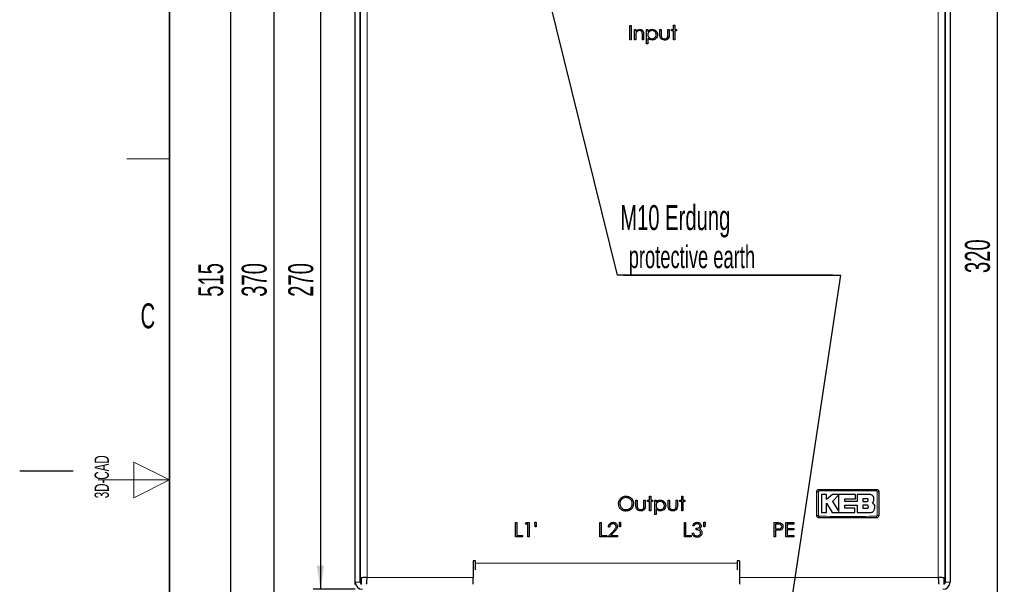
# Model space of a CAD drawing. Header units: millimetres. Extents: x 5 to 418, y 2 to 292.
# Tile 6 of 25: x 5 to 143, y 133 to 212. Entities that reach past the tile are written whole.
import ezdxf

# ---------------------------------------------------------------- set-up
doc = ezdxf.new("R2010")
doc.units = ezdxf.units.MM
doc.layers.add('SLD-0', color=7, linetype='Continuous')
doc.styles.add('SLDTEXTSTYLE0', font='TXT', dxfattribs={"width": 0.605})
doc.dimstyles.new('SLDDIMSTYLE0', dxfattribs={"dimtxt": 3.5, "dimasz": 3.302, "dimexe": 0, "dimexo": 0.0625, "dimgap": 0.875, "dimtad": 1, "dimlfac": 3, "dimrnd": 1e-09, "dimzin": 12, "dimdsep": 46, "dimtxsty": 'SLDTEXTSTYLE0', "dimsah": 1, "dimcen": 0.09, "dimadec": 0, "dimazin": 3, "dimtfac": 1, "dimtofl": 0, "dimtmove": 0, "dimatfit": 3, "dimfxl": 1, "dimfrac": 2, "dimtolj": 1, "dimtzin": 12, "dimarcsym": 0})
doc.dimstyles.new('SLDDIMSTYLE1', dxfattribs={"dimtxt": 3.5, "dimasz": 3.302, "dimexe": 0, "dimexo": 0.0625, "dimgap": 0.875, "dimtad": 1, "dimdec": 0, "dimlfac": 3, "dimrnd": 1e-09, "dimzin": 12, "dimdsep": 46, "dimtxsty": 'SLDTEXTSTYLE0', "dimsah": 1, "dimcen": 0.09, "dimadec": 0, "dimazin": 3, "dimtfac": 1, "dimtdec": 0, "dimtofl": 0, "dimtmove": 0, "dimatfit": 3, "dimfxl": 1, "dimfrac": 2, "dimtolj": 1, "dimtzin": 12, "dimarcsym": 0})
doc.dimstyles.new('SLDDIMSTYLE5', dxfattribs={"dimtxt": 0.18, "dimasz": 1.016, "dimexe": 0, "dimexo": 0.0625, "dimgap": 0, "dimtad": 0, "dimtih": 1, "dimtoh": 1, "dimdec": 0, "dimrnd": 1e-09, "dimzin": 0, "dimdsep": 46, "dimtxsty": 'Standard', "dimblk1": 'DOT', "dimblk2": 'DOT', "dimsah": 1, "dimcen": 0.09, "dimadec": 0, "dimazin": 0, "dimtfac": 1.016, "dimtdec": 0, "dimtofl": 0, "dimtmove": 0, "dimatfit": 3, "dimldrblk": 'DOT', "dimfxl": 1, "dimfrac": 2, "dimtolj": 1, "dimtzin": 0, "dimarcsym": 0})

# ---------------------------------------------------------------- blocks, each defined once
blk = doc.blocks.new('_D')
at = {"layer": 'SLD-0'}
for p, q in [((67.68, 238.6), (39.61, 238.6)), ((40.61, 238.6), (40.61, 115.26)), ((68.68, 115.26), (39.61, 115.26))]:
    blk.add_line(p, q, dxfattribs=at)
for points in [[(40.61, 238.6), (40.11, 235.29), (41.12, 235.29)], [(40.61, 115.26), (41.12, 118.56), (40.11, 118.56)]]:
    blk.add_solid(points, dxfattribs=at)
at = {"layer": 'SLD-0', "insert": (36.1, 172.92), "char_height": 3.5, "attachment_point": 1, "rotation": 90, "style": 'SLDTEXTSTYLE0'}
blk.add_mtext('370', dxfattribs=at)
blk = doc.blocks.new('_D_1')
at = {"layer": 'SLD-0'}
for p, q in [((84.07, 262.68), (33.52, 262.68)), ((34.52, 262.68), (34.52, 91.18)), ((70.74, 91.18), (33.52, 91.18))]:
    blk.add_line(p, q, dxfattribs=at)
for points in [[(34.52, 262.68), (34.01, 259.38), (35.03, 259.38)], [(34.52, 91.18), (35.03, 94.48), (34.01, 94.48)]]:
    blk.add_solid(points, dxfattribs=at)
at = {"layer": 'SLD-0', "insert": (30.01, 172.92), "char_height": 3.5, "attachment_point": 1, "rotation": 90, "style": 'SLDTEXTSTYLE0'}
blk.add_mtext('515', dxfattribs=at)
blk = doc.blocks.new('_D_3')
at = {"layer": 'SLD-0'}
for p, q in [((52.01, 221.93), (46.13, 221.93)), ((47.13, 221.93), (47.13, 131.93)), ((52.01, 131.93), (46.13, 131.93))]:
    blk.add_line(p, q, dxfattribs=at)
for points in [[(47.13, 221.93), (46.63, 218.63), (47.64, 218.63)], [(47.13, 131.93), (47.64, 135.23), (46.63, 135.23)]]:
    blk.add_solid(points, dxfattribs=at)
at = {"layer": 'SLD-0', "insert": (42.62, 172.92), "char_height": 3.5, "attachment_point": 1, "rotation": 90, "style": 'SLDTEXTSTYLE0'}
blk.add_mtext('270', dxfattribs=at)
blk = doc.blocks.new('_D_5')
at = {"layer": 'SLD-0', "color": 7}
for p, q in [((130.68, 233.6), (142.95, 233.6)), ((141.95, 233.6), (141.95, 126.93)), ((130.68, 126.93), (142.95, 126.93))]:
    blk.add_line(p, q, dxfattribs=at)
for points in [[(141.95, 233.6), (141.44, 230.29), (142.45, 230.29)], [(141.95, 126.93), (142.45, 130.23), (141.44, 130.23)]]:
    blk.add_solid(points, dxfattribs=at)
at = {"layer": 'SLD-0', "color": 7, "insert": (137.43, 176.25), "char_height": 3.5, "attachment_point": 1, "rotation": 90, "style": 'SLDTEXTSTYLE0'}
blk.add_mtext('320', dxfattribs=at)
blk = doc.blocks.new('SW_NOTE_0_1')
at = {"layer": 'SLD-0', "color": 0}
for p, q in [((30.22, 0), (0, 0)), ((0.88, 0), (31.34, 0))]:
    blk.add_line(p, q, dxfattribs=at)
at = {"layer": 'SLD-0', "color": 0, "attachment_point": 1, "style": 'SLDTEXTSTYLE0'}
for s, insert, char_height in [('M10 Erdung', (0.44, 9.81), 3.5), ('protective earth', (1.63, 4.15), 3.175)]:
    blk.add_mtext(s, dxfattribs=dict(at, insert=insert, char_height=char_height))
blk = doc.blocks.new('_Dot')
at = {"color": 0, "linetype": 'ByBlock', "lineweight": -2}
blk.add_line((-0.5, 0), (-1, 0), dxfattribs=at)
at = {"color": 0, "linetype": 'ByBlock', "const_width": 0.5}
blk.add_lwpolyline([(-0.25, 0, 1), (0.25, 0, 1)], format="xyb", close=True, dxfattribs=at)

msp = doc.modelspace()

# ---------------------------------------------------------------- linework, layer by layer
at = {"color": 7, "linetype": 'Continuous', "lineweight": 25}
for p, q in [((52.0148, 132.9296), (52.0148, 220.9296)), ((52.6815, 132.9296), (52.6815, 220.9296)), ((134.6815, 220.9296), (134.6815, 132.9296)), ((135.3481, 220.9296), (135.3481, 132.9296)), ((52.6815, 220.3606), (52.6815, 133.4987)), ((134.6815, 133.4987), (134.6815, 220.3606)), ((90.4892, 210.9296), (90.6687, 210.9296)), ((90.4892, 208.9296), (90.4892, 210.9296)), ((90.6687, 210.9296), (90.6687, 208.9296)), ((91.1302, 210.3912), (91.3097, 210.3912)), ((91.1302, 208.9296), (91.1302, 210.3912)), ((91.3097, 210.3912), (91.3097, 210.1275)), ((92.8225, 210.3912), (93.002, 210.3912)), ((92.8225, 208.3912), (92.8225, 210.3912)), ((93.002, 210.3912), (93.002, 210.1207)), ((94.6943, 210.3912), (94.8738, 210.3912)), ((94.6943, 209.6928), (94.6943, 210.3912)), ((94.8738, 210.3912), (94.8738, 209.7133)), ((95.8225, 210.3912), (96.002, 210.3912)), ((95.8225, 209.7133), (95.8225, 210.3912)), ((96.002, 210.3912), (96.002, 209.6796)), ((96.3353, 210.3912), (96.5917, 210.3912)), ((96.3353, 210.2117), (96.3353, 210.3912)), ((96.5917, 210.2117), (96.3353, 210.2117)), ((96.5917, 210.9809), (96.7712, 210.9809)), ((96.5917, 210.3912), (96.5917, 210.9809)), ((96.5917, 208.9296), (96.5917, 210.2117)), ((96.7712, 210.9809), (96.7712, 210.3912)), ((96.7712, 210.3912), (97.0276, 210.3912)), ((96.7712, 210.2117), (96.7712, 208.9296)), ((97.0276, 210.2117), (96.7712, 210.2117)), ((97.0276, 210.3912), (97.0276, 210.2117)), ((90.6687, 208.9296), (90.4892, 208.9296)), ((91.3097, 208.9296), (91.1302, 208.9296)), ((91.3097, 209.4581), (91.3097, 208.9296)), ((92.2328, 208.9296), (92.2328, 209.6171)), ((92.4123, 208.9296), (92.2328, 208.9296)), ((92.4123, 209.676), (92.4123, 208.9296)), ((93.002, 208.3912), (92.8225, 208.3912)), ((93.002, 209.1944), (93.002, 208.3912)), ((96.7712, 208.9296), (96.5917, 208.9296)), ((93.2328, 144.9809), (93.4123, 144.9809)), ((93.2328, 144.3912), (93.2328, 144.9809)), ((93.4123, 144.9809), (93.4123, 144.3912)), ((97.7456, 144.9809), (97.9251, 144.9809)), ((97.7456, 144.3912), (97.7456, 144.9809)), ((97.9251, 144.9809), (97.9251, 144.3912)), ((118.0445, 145.2227), (117.3114, 145.2227)), ((118.0445, 144.5117), (118.0445, 145.2227)), ((118.8787, 145.2227), (118.0445, 144.5117)), ((122.0779, 145.2227), (118.8787, 145.2227)), ((119.7532, 145.1433), (118.8787, 144.2438)), ((122.0779, 144.6205), (122.0779, 145.2227)), ((122.3096, 145.2227), (122.3096, 144.2361)), ((124.0729, 145.2227), (122.3096, 145.2227)), ((91.3353, 144.3912), (91.5148, 144.3912)), ((91.3353, 143.6928), (91.3353, 144.3912)), ((91.5148, 144.3912), (91.5148, 143.7133)), ((92.4635, 144.3912), (92.643, 144.3912)), ((92.4635, 143.7133), (92.4635, 144.3912)), ((92.643, 144.3912), (92.643, 143.6796)), ((92.9764, 144.3912), (93.2328, 144.3912)), ((92.9764, 144.2117), (92.9764, 144.3912)), ((93.2328, 144.2117), (92.9764, 144.2117)), ((93.2328, 142.9296), (93.2328, 144.2117)), ((93.4123, 144.3912), (93.6687, 144.3912)), ((93.4123, 144.2117), (93.4123, 142.9296)), ((93.6687, 144.2117), (93.4123, 144.2117)), ((93.6687, 144.3912), (93.6687, 144.2117)), ((93.9764, 144.3912), (94.1558, 144.3912)), ((93.9764, 142.3912), (93.9764, 144.3912)), ((94.1558, 144.3912), (94.1558, 144.1207)), ((95.8481, 144.3912), (96.0276, 144.3912)), ((95.8481, 143.6928), (95.8481, 144.3912)), ((96.0276, 144.3912), (96.0276, 143.7133)), ((96.9764, 144.3912), (97.1558, 144.3912)), ((96.9764, 143.7133), (96.9764, 144.3912)), ((97.1558, 144.3912), (97.1558, 143.6796)), ((97.4892, 144.3912), (97.7456, 144.3912)), ((97.4892, 144.2117), (97.4892, 144.3912)), ((97.7456, 144.2117), (97.4892, 144.2117)), ((97.7456, 142.9296), (97.7456, 144.2117)), ((97.9251, 144.3912), (98.1815, 144.3912)), ((97.9251, 144.2117), (97.9251, 142.9296)), ((98.1815, 144.2117), (97.9251, 144.2117)), ((98.1815, 144.3912), (98.1815, 144.2117)), ((118.0441, 144.0112), (118.8511, 142.6849)), ((118.0441, 142.6849), (118.0441, 144.0112)), ((118.8787, 144.2438), (119.7532, 142.8066)), ((120.5831, 144.6205), (122.0779, 144.6205)), ((120.5831, 144.2361), (120.5831, 144.6205)), ((122.3096, 144.2361), (120.5831, 144.2361)), ((120.5835, 143.7112), (122.3096, 143.7112)), ((120.5835, 143.2862), (120.5835, 143.7112)), ((122.3096, 143.7112), (122.3096, 142.6849)), ((123.7029, 144.6158), (123.1226, 144.6158)), ((123.1226, 144.6158), (123.1226, 144.2438)), ((123.1226, 144.2438), (123.7029, 144.2438)), ((123.1226, 143.7112), (123.1226, 143.2862)), ((123.7029, 143.7112), (123.1226, 143.7112)), ((124.6818, 143.8735), (124.492, 144.1084)), ((93.4123, 142.9296), (93.2328, 142.9296)), ((94.1558, 142.3912), (93.9764, 142.3912)), ((94.1558, 143.1944), (94.1558, 142.3912)), ((97.9251, 142.9296), (97.7456, 142.9296)), ((117.3114, 142.6849), (118.0441, 142.6849)), ((118.8511, 142.6849), (122.018, 142.6849)), ((122.018, 143.2862), (120.5835, 143.2862)), ((122.018, 142.6849), (122.018, 143.2862)), ((122.3096, 142.6849), (124.202, 142.6849)), ((123.1226, 143.2862), (123.7029, 143.2862)), ((74.4764, 141.2629), (74.6558, 141.2629)), ((74.4764, 139.2629), (74.4764, 141.2629)), ((74.6558, 141.2629), (74.6558, 139.4681)), ((75.8866, 141.0578), (76.004, 141.2629)), ((76.1943, 141.0578), (75.8866, 141.0578)), ((76.004, 141.2629), (76.3738, 141.2629)), ((76.1943, 139.2629), (76.1943, 141.0578)), ((76.3738, 141.2629), (76.3738, 139.2629)), ((77.1943, 141.3142), (77.3738, 141.3142)), ((77.2211, 140.6988), (77.1943, 141.3142)), ((77.3738, 141.3142), (77.3457, 140.6988)), ((86.2969, 141.2629), (86.4764, 141.2629)), ((86.2969, 139.2629), (86.2969, 141.2629)), ((86.4764, 141.2629), (86.4764, 139.4681)), ((89.0148, 141.3142), (89.1943, 141.3142)), ((89.0417, 140.6988), (89.0148, 141.3142)), ((89.1943, 141.3142), (89.1663, 140.6988)), ((98.1174, 141.2629), (98.2969, 141.2629)), ((98.1174, 139.2629), (98.1174, 141.2629)), ((98.2969, 141.2629), (98.2969, 139.4681)), ((99.4764, 140.8014), (99.2969, 140.8014)), ((100.8353, 141.3142), (101.0148, 141.3142)), ((100.8622, 140.6988), (100.8353, 141.3142)), ((101.0148, 141.3142), (100.9868, 140.6988)), ((110.7071, 141.2629), (111.0994, 141.2629)), ((110.7071, 139.2629), (110.7071, 141.2629)), ((110.8866, 141.0578), (110.8866, 140.3912)), ((111.2524, 141.0578), (110.8866, 141.0578)), ((112.3481, 141.2629), (113.4764, 141.2629)), ((112.3481, 139.2629), (112.3481, 141.2629)), ((112.5276, 141.0578), (112.5276, 140.4424)), ((113.4764, 141.0578), (112.5276, 141.0578)), ((113.4764, 141.2629), (113.4764, 141.0578)), ((74.6558, 139.4681), (75.4251, 139.4681)), ((75.4251, 139.4681), (75.4251, 139.2629)), ((77.3457, 140.6988), (77.2211, 140.6988)), ((86.4764, 139.4681), (87.2456, 139.4681)), ((87.2456, 139.4681), (87.2456, 139.2629)), ((87.3994, 139.2629), (88.1751, 140.0907)), ((87.6558, 140.6476), (87.4764, 140.6476)), ((88.3281, 140.0021), (87.8277, 139.4681)), ((87.8277, 139.4681), (88.7584, 139.4681)), ((88.7584, 139.4681), (88.7584, 139.2629)), ((89.1663, 140.6988), (89.0417, 140.6988)), ((98.2969, 139.4681), (99.0661, 139.4681)), ((99.0661, 139.4681), (99.0661, 139.2629)), ((99.2199, 139.8014), (99.3994, 139.8014)), ((99.784, 140.2629), (99.784, 140.4681)), ((100.9868, 140.6988), (100.8622, 140.6988)), ((110.8866, 140.3912), (111.2368, 140.3867)), ((110.8866, 140.186), (110.8866, 139.2629)), ((111.0296, 140.186), (110.8866, 140.186)), ((112.5276, 140.4424), (113.4764, 140.4424)), ((112.5276, 140.2373), (112.5276, 139.4681)), ((113.4764, 140.2373), (112.5276, 140.2373)), ((112.5276, 139.4681), (113.4764, 139.4681)), ((113.4764, 140.4424), (113.4764, 140.2373)), ((113.4764, 139.4681), (113.4764, 139.2629)), ((75.4251, 139.2629), (74.4764, 139.2629)), ((76.3738, 139.2629), (76.1943, 139.2629)), ((87.2456, 139.2629), (86.2969, 139.2629)), ((88.7584, 139.2629), (87.3994, 139.2629)), ((99.0661, 139.2629), (98.1174, 139.2629)), ((110.8866, 139.2629), (110.7071, 139.2629)), ((113.4764, 139.2629), (112.3481, 139.2629)), ((68.8481, 135.9296), (68.5148, 135.9296)), ((68.5148, 135.9296), (68.5148, 133.5963)), ((68.8481, 135.5963), (68.8481, 135.9296)), ((68.8481, 134.6535), (68.8481, 135.5963)), ((105.8481, 135.9296), (105.5148, 135.9296)), ((105.5148, 135.9296), (105.5148, 135.5963)), ((105.5148, 135.5963), (105.5148, 134.6535)), ((105.8481, 135.9296), (105.8481, 133.5963)), ((52.0148, 132.5963), (52.0148, 132.9296)), ((52.6815, 133.4987), (52.8481, 133.4987)), ((52.6815, 133.4987), (52.6815, 133.2629)), ((52.6815, 133.2629), (52.8481, 133.2629)), ((52.8481, 133.5223), (52.8481, 132.5963)), ((68.5148, 132.6535), (68.5148, 133.5963)), ((105.8481, 133.5963), (105.8481, 132.6535)), ((134.5148, 132.5963), (134.5148, 133.5223)), ((134.6815, 133.4987), (134.5148, 133.4987)), ((134.6815, 133.2629), (134.5148, 133.2629)), ((134.6815, 133.4987), (134.6815, 133.2629))]:
    msp.add_line(p, q, dxfattribs=at)
at = {"color": 7, "linetype": 'Continuous', "lineweight": 18}
for p, q in [((53.6815, 220.2629), (53.6815, 133.5963)), ((133.6815, 133.5963), (133.6815, 220.2629)), ((68.8481, 135.5963), (105.5148, 135.5963)), ((52.6815, 132.9296), (52.0148, 132.9296)), ((53.6815, 133.5963), (68.5148, 133.5963)), ((105.8481, 133.5963), (133.6815, 133.5963)), ((134.6815, 132.9296), (135.3481, 132.9296))]:
    msp.add_line(p, q, dxfattribs=at)
for centre, radius, start, end in [((116.8541, 140.7679), 4.8315, 89.328019, 92.047607), ((121.7077, 145.757), 4.696, 177.893288, 180.691365), ((120.322, 145.757), 4.696, 359.308621, 2.106755), ((125.1755, 140.7677), 4.8317, 87.952474, 90.671954), ((116.8541, 147.0882), 4.8283, 267.951047, 270.672418), ((121.7052, 142.1022), 4.6936, 179.308283, 182.10781), ((120.322, 142.1022), 4.696, 357.893277, 0.691368), ((125.1755, 147.0916), 4.8317, 269.328049, 272.047515)]:
    msp.add_arc(centre, radius, start, end, dxfattribs=at)
at = {"color": 7, "linetype": 'Continuous', "lineweight": 25}
for centre, radius, start, end in [((53.0148, 132.9296), 1, 180, 270), ((53.0148, 132.9296), 0.3333, 180, 240), ((134.3481, 132.9296), 1, 270, 0), ((134.3481, 132.9296), 0.3333, 300, 0)]:
    msp.add_arc(centre, radius, start, end, dxfattribs=at)
for points, knots in [([(91.3373, 209.8503), (91.3273, 209.7774), (91.3095, 209.6473), (91.3096, 209.5159), (91.3097, 209.4581)], [0, 0, 0, 0, 0.55965757, 1, 1, 1, 1]), ([(91.3097, 210.1275), (91.395, 210.2194), (91.5475, 210.3838), (91.7684, 210.4067), (91.8658, 210.4168)], [0, 0, 0, 0, 0.559140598, 1, 1, 1, 1]), ([(91.8345, 210.2373), (91.7712, 210.2307), (91.6444, 210.2175), (91.4957, 210.1148), (91.3876, 209.9914), (91.3541, 209.8973), (91.3373, 209.8503)], [0, 0, 0, 0, 0.27955252, 0.55937299, 0.77970256, 1, 1, 1, 1]), ([(92.2115, 209.9496), (92.1972, 209.9962), (92.1686, 210.089), (92.0386, 210.217), (91.9119, 210.2296), (91.8345, 210.2373)], [0, 0, 0, 0, 0.28119226, 0.56133067, 1, 1, 1, 1]), ([(91.8658, 210.4168), (91.9313, 210.4111), (92.0623, 210.3996), (92.2343, 210.2943), (92.4089, 210.0608), (92.4109, 209.8347), (92.4123, 209.676)], [0, 0, 0, 0, 0.1870208, 0.37389045, 0.56060992, 1, 1, 1, 1]), ([(92.2328, 209.6171), (92.2332, 209.6795), (92.2338, 209.7909), (92.2183, 209.9012), (92.2115, 209.9496)], [0, 0, 0, 0, 0.56025455, 1, 1, 1, 1]), ([(93.002, 210.1207), (93.093, 210.2166), (93.2559, 210.3883), (93.4894, 210.4081), (93.5925, 210.4168)], [0, 0, 0, 0, 0.55841776, 1, 1, 1, 1]), ([(93.5909, 210.2373), (93.5044, 210.2281), (93.3313, 210.2096), (93.1364, 210.0542), (93.0189, 209.8612), (93.0076, 209.7252), (93.002, 209.6572)], [0, 0, 0, 0, 0.27974672, 0.55931505, 0.77951463, 1, 1, 1, 1]), ([(94.1815, 209.6624), (94.1696, 209.7477), (94.1458, 209.9185), (93.9878, 210.1092), (93.7928, 210.2189), (93.6582, 210.2312), (93.5909, 210.2373)], [0, 0, 0, 0, 0.27938744, 0.55909182, 0.77950831, 1, 1, 1, 1]), ([(93.5925, 210.4168), (93.7047, 210.404), (93.929, 210.3783), (94.1788, 210.1751), (94.3367, 209.9287), (94.3529, 209.7525), (94.361, 209.6644)], [0, 0, 0, 0, 0.27962693, 0.55943198, 0.77970319, 1, 1, 1, 1]), ([(95.3494, 208.904), (95.2381, 208.913), (95.0164, 208.931), (94.7738, 209.1562), (94.7002, 209.4338), (94.6963, 209.6063), (94.6943, 209.6928)], [0, 0, 0, 0, 0.28005338, 0.55795894, 0.77838844, 1, 1, 1, 1]), ([(94.8738, 209.7133), (94.8736, 209.6489), (94.8733, 209.5341), (94.8934, 209.4212), (94.9022, 209.3715)], [0, 0, 0, 0, 0.56037684, 1, 1, 1, 1]), ([(96.002, 209.6796), (96.0004, 209.5704), (95.9971, 209.3533), (95.8565, 209.0682), (95.6063, 208.9202), (95.4351, 208.9094), (95.3494, 208.904)], [0, 0, 0, 0, 0.28150078, 0.5596459, 0.77929849, 1, 1, 1, 1]), ([(95.7929, 209.3571), (95.8038, 209.4231), (95.8233, 209.5411), (95.8228, 209.6606), (95.8225, 209.7133)], [0, 0, 0, 0, 0.55937057, 1, 1, 1, 1]), ([(93.002, 209.6572), (93.0115, 209.5708), (93.0306, 209.3982), (93.1942, 209.2088), (93.3913, 209.1028), (93.5263, 209.0899), (93.5937, 209.0835)], [0, 0, 0, 0, 0.27965409, 0.55887482, 0.77945456, 1, 1, 1, 1]), ([(93.5981, 208.904), (93.468, 208.9214), (93.2351, 208.9525), (93.0734, 209.1203), (93.002, 209.1944)], [0, 0, 0, 0, 0.55846594, 1, 1, 1, 1]), ([(93.5937, 209.0835), (93.6793, 209.0942), (93.8503, 209.1156), (94.0424, 209.2705), (94.1588, 209.4611), (94.1739, 209.5953), (94.1815, 209.6624)], [0, 0, 0, 0, 0.27962814, 0.55924717, 0.77977502, 1, 1, 1, 1]), ([(94.361, 209.6644), (94.3479, 209.5519), (94.3218, 209.327), (94.1129, 209.0796), (93.8631, 208.9269), (93.6865, 208.9116), (93.5981, 208.904)], [0, 0, 0, 0, 0.27953977, 0.5592729, 0.77955932, 1, 1, 1, 1]), ([(94.9022, 209.3715), (94.9243, 209.3225), (94.9685, 209.2245), (95.1294, 209.1076), (95.267, 209.0926), (95.351, 209.0835)], [0, 0, 0, 0, 0.280116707, 0.560544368, 1, 1, 1, 1]), ([(95.351, 209.0835), (95.403, 209.0865), (95.5069, 209.0926), (95.64, 209.1552), (95.741, 209.2457), (95.7756, 209.32), (95.7929, 209.3571)], [0, 0, 0, 0, 0.28026966, 0.56000694, 0.78007405, 1, 1, 1, 1]), ([(88.8994, 143.9208), (88.9179, 144.0751), (88.9548, 144.3837), (89.2286, 144.7352), (89.5741, 144.9446), (89.8166, 144.9688), (89.9379, 144.9809)], [0, 0, 0, 0, 0.27973102, 0.55932682, 0.77968048, 1, 1, 1, 1]), ([(89.9379, 144.9809), (90.0946, 144.9645), (90.408, 144.9316), (90.7584, 144.6477), (90.9711, 144.2993), (90.9917, 144.0534), (91.002, 143.9304)], [0, 0, 0, 0, 0.2797673, 0.55935845, 0.7795711, 1, 1, 1, 1]), ([(116.6815, 145.5963), (116.6852, 145.6338), (116.6925, 145.7087), (116.75, 145.8086), (116.8346, 145.884), (116.9283, 145.9239), (116.9902, 145.928), (117.0148, 145.9296)], [0, 0, 0, 0, 0.21467278, 0.42935247, 0.64402667, 0.85869575, 1, 1, 1, 1]), ([(116.6815, 142.2629), (116.6815, 142.6174), (116.6815, 143.3501), (116.6815, 144.4613), (116.6815, 145.2179), (116.6815, 145.5963)], [0, 0, 0, 0, 0.31897789, 0.65947635, 1, 1, 1, 1]), ([(117.0148, 145.9296), (118.348, 145.9296), (121.0147, 145.9296), (123.6814, 145.9296), (125.0148, 145.9296)], [0, 0, 0, 0, 0.49996096, 1, 1, 1, 1]), ([(117.3114, 145.2227), (117.3114, 144.8756), (117.3114, 144.0297), (117.3114, 143.1837), (117.3114, 142.6849)], [0, 0, 0, 0, 0.41032951, 1, 1, 1, 1]), ([(119.7532, 142.8066), (119.7532, 143.1536), (119.7532, 143.9324), (119.7532, 144.7114), (119.7532, 145.1433)], [0, 0, 0, 0, 0.44547751, 1, 1, 1, 1]), ([(124.6818, 144.6138), (124.6751, 144.6822), (124.6616, 144.819), (124.5567, 145.0015), (124.4023, 145.1392), (124.2311, 145.2122), (124.1179, 145.2197), (124.0729, 145.2227)], [0, 0, 0, 0, 0.21458998, 0.42917873, 0.64379751, 0.85844062, 1, 1, 1, 1]), ([(125.0148, 145.9296), (125.0523, 145.9259), (125.1272, 145.9186), (125.2271, 145.8611), (125.3025, 145.7765), (125.3425, 145.6828), (125.3465, 145.6209), (125.3481, 145.5963)], [0, 0, 0, 0, 0.21467237, 0.42935203, 0.64402618, 0.85869555, 1, 1, 1, 1]), ([(125.3481, 145.5963), (125.3481, 145.2419), (125.3481, 144.5091), (125.3481, 143.398), (125.3481, 142.6413), (125.3481, 142.2629)], [0, 0, 0, 0, 0.31897788, 0.65947634, 1, 1, 1, 1]), ([(89.9539, 142.8783), (89.7989, 142.8955), (89.489, 142.9298), (89.1442, 143.2125), (88.9317, 143.5558), (88.9102, 143.7991), (88.8994, 143.9208)], [0, 0, 0, 0, 0.27966329, 0.55935394, 0.77963639, 1, 1, 1, 1]), ([(89.9467, 144.7758), (89.8205, 144.7594), (89.5679, 144.7266), (89.279, 144.5039), (89.1061, 144.2204), (89.088, 144.0212), (89.0789, 143.9216)], [0, 0, 0, 0, 0.27962705, 0.55934953, 0.77963023, 1, 1, 1, 1]), ([(89.0789, 143.9216), (89.0942, 143.7956), (89.1248, 143.5434), (89.3666, 143.2716), (89.6499, 143.1078), (89.8478, 143.0916), (89.9467, 143.0835)], [0, 0, 0, 0, 0.27941597, 0.55907651, 0.77947804, 1, 1, 1, 1]), ([(90.8225, 143.9308), (90.8071, 144.0578), (90.7764, 144.3117), (90.5331, 144.5871), (90.2448, 144.7464), (90.0461, 144.766), (89.9467, 144.7758)], [0, 0, 0, 0, 0.27946805, 0.55887035, 0.77951584, 1, 1, 1, 1]), ([(89.9467, 143.0835), (90.0737, 143.0979), (90.3276, 143.1269), (90.6219, 143.3459), (90.7949, 143.631), (90.8133, 143.8309), (90.8225, 143.9308)], [0, 0, 0, 0, 0.27982967, 0.55938902, 0.77965383, 1, 1, 1, 1]), ([(91.002, 143.9304), (90.9844, 143.7752), (90.9492, 143.4648), (90.6644, 143.1208), (90.3196, 142.9095), (90.0758, 142.8887), (89.9539, 142.8783)], [0, 0, 0, 0, 0.279630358, 0.559342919, 0.779597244, 1, 1, 1, 1]), ([(91.9904, 142.904), (91.8791, 142.913), (91.6574, 142.931), (91.4148, 143.1562), (91.3413, 143.4338), (91.3373, 143.6063), (91.3353, 143.6928)], [0, 0, 0, 0, 0.28005338, 0.55795894, 0.77838844, 1, 1, 1, 1]), ([(91.5148, 143.7133), (91.5146, 143.6489), (91.5143, 143.5341), (91.5344, 143.4212), (91.5433, 143.3715)], [0, 0, 0, 0, 0.56037684, 1, 1, 1, 1]), ([(92.643, 143.6796), (92.6414, 143.5704), (92.6381, 143.3533), (92.4975, 143.0682), (92.2473, 142.9202), (92.0762, 142.9094), (91.9904, 142.904)], [0, 0, 0, 0, 0.28150078, 0.5596459, 0.77929849, 1, 1, 1, 1]), ([(92.4339, 143.3571), (92.4448, 143.4231), (92.4644, 143.5411), (92.4638, 143.6606), (92.4635, 143.7133)], [0, 0, 0, 0, 0.55937057, 1, 1, 1, 1]), ([(94.1558, 144.1207), (94.2468, 144.2166), (94.4097, 144.3883), (94.6433, 144.4081), (94.7464, 144.4168)], [0, 0, 0, 0, 0.55841776, 1, 1, 1, 1]), ([(94.7448, 144.2373), (94.6582, 144.2281), (94.4851, 144.2096), (94.2902, 144.0542), (94.1727, 143.8612), (94.1615, 143.7252), (94.1558, 143.6572)], [0, 0, 0, 0, 0.279746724, 0.559315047, 0.779514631, 1, 1, 1, 1]), ([(94.1558, 143.6572), (94.1654, 143.5708), (94.1845, 143.3982), (94.348, 143.2088), (94.5451, 143.1028), (94.6801, 143.0899), (94.7476, 143.0835)], [0, 0, 0, 0, 0.27965409, 0.55887482, 0.77945456, 1, 1, 1, 1]), ([(95.3353, 143.6624), (95.3234, 143.7477), (95.2996, 143.9185), (95.1416, 144.1092), (94.9466, 144.2189), (94.8121, 144.2312), (94.7448, 144.2373)], [0, 0, 0, 0, 0.27938744, 0.55909182, 0.77950831, 1, 1, 1, 1]), ([(94.7464, 144.4168), (94.8585, 144.404), (95.0828, 144.3783), (95.3327, 144.1751), (95.4905, 143.9287), (95.5067, 143.7525), (95.5148, 143.6644)], [0, 0, 0, 0, 0.27962693, 0.55943198, 0.77970319, 1, 1, 1, 1]), ([(94.7476, 143.0835), (94.8331, 143.0942), (95.0041, 143.1156), (95.1963, 143.2705), (95.3127, 143.4611), (95.3278, 143.5953), (95.3353, 143.6624)], [0, 0, 0, 0, 0.27962814, 0.55924717, 0.77977502, 1, 1, 1, 1]), ([(95.5148, 143.6644), (95.5018, 143.5519), (95.4757, 143.327), (95.2668, 143.0796), (95.017, 142.9269), (94.8403, 142.9116), (94.752, 142.904)], [0, 0, 0, 0, 0.27953977, 0.5592729, 0.77955932, 1, 1, 1, 1]), ([(96.5032, 142.904), (96.3919, 142.913), (96.1703, 142.931), (95.9276, 143.1562), (95.8541, 143.4338), (95.8501, 143.6063), (95.8481, 143.6928)], [0, 0, 0, 0, 0.28005338, 0.55795894, 0.77838844, 1, 1, 1, 1]), ([(96.0276, 143.7133), (96.0275, 143.6489), (96.0271, 143.5341), (96.0472, 143.4212), (96.0561, 143.3715)], [0, 0, 0, 0, 0.56037684, 1, 1, 1, 1]), ([(97.1558, 143.6796), (97.1542, 143.5704), (97.151, 143.3533), (97.0104, 143.0682), (96.7601, 142.9202), (96.589, 142.9094), (96.5032, 142.904)], [0, 0, 0, 0, 0.28150078, 0.5596459, 0.77929849, 1, 1, 1, 1]), ([(96.9467, 143.3571), (96.9576, 143.4231), (96.9772, 143.5411), (96.9766, 143.6606), (96.9764, 143.7133)], [0, 0, 0, 0, 0.55937057, 1, 1, 1, 1]), ([(123.7029, 144.2438), (123.7239, 144.2458), (123.7658, 144.25), (123.8215, 144.2821), (123.8638, 144.3294), (123.8879, 144.3885), (123.8912, 144.4521), (123.8732, 144.5131), (123.836, 144.5648), (123.7839, 144.601), (123.7366, 144.6147), (123.7094, 144.6156), (123.7029, 144.6158)], [0, 0, 0, 0, 0.10757797, 0.21515507, 0.32274136, 0.43026461, 0.53768061, 0.64498658, 0.75221303, 0.85941075, 0.96664052, 1, 1, 1, 1]), ([(123.7029, 143.2862), (123.7268, 143.2885), (123.7746, 143.2932), (123.8382, 143.3299), (123.8866, 143.3838), (123.9142, 143.4511), (123.9181, 143.5236), (123.8977, 143.5934), (123.8554, 143.6525), (123.7959, 143.6942), (123.7418, 143.7099), (123.7104, 143.711), (123.7029, 143.7112)], [0, 0, 0, 0, 0.10735873, 0.21472097, 0.32200304, 0.42922335, 0.53643727, 0.64369731, 0.75104592, 0.85850264, 0.96605129, 1, 1, 1, 1]), ([(124.492, 144.1084), (124.5385, 144.1647), (124.6313, 144.2773), (124.6838, 144.4613), (124.6823, 144.5738), (124.6818, 144.6138)], [0, 0, 0, 0, 0.3919653, 0.78394467, 1, 1, 1, 1]), ([(124.7242, 143.0355), (124.7577, 143.1292), (124.8248, 143.3166), (124.8061, 143.6169), (124.7223, 143.7899), (124.6818, 143.8735)], [0, 0, 0, 0, 0.34078213, 0.68156868, 1, 1, 1, 1]), ([(91.5433, 143.3715), (91.5653, 143.3225), (91.6095, 143.2245), (91.7704, 143.1076), (91.908, 143.0926), (91.992, 143.0835)], [0, 0, 0, 0, 0.28011671, 0.56054437, 1, 1, 1, 1]), ([(91.992, 143.0835), (92.044, 143.0865), (92.1479, 143.0926), (92.2811, 143.1552), (92.382, 143.2457), (92.4166, 143.32), (92.4339, 143.3571)], [0, 0, 0, 0, 0.28026966, 0.56000694, 0.78007405, 1, 1, 1, 1]), ([(94.752, 142.904), (94.6219, 142.9214), (94.3889, 142.9525), (94.2272, 143.1203), (94.1558, 143.1944)], [0, 0, 0, 0, 0.55846594, 1, 1, 1, 1]), ([(96.0561, 143.3715), (96.0782, 143.3225), (96.1223, 143.2245), (96.2832, 143.1076), (96.4208, 143.0926), (96.5048, 143.0835)], [0, 0, 0, 0, 0.28011671, 0.56054437, 1, 1, 1, 1]), ([(96.5048, 143.0835), (96.5568, 143.0865), (96.6607, 143.0926), (96.7939, 143.1552), (96.8949, 143.2457), (96.9294, 143.32), (96.9467, 143.3571)], [0, 0, 0, 0, 0.28026966, 0.56000694, 0.78007405, 1, 1, 1, 1]), ([(117.0148, 141.9296), (116.9773, 141.9333), (116.9024, 141.9407), (116.8025, 141.9981), (116.7271, 142.0827), (116.6872, 142.1764), (116.6831, 142.2384), (116.6815, 142.2629)], [0, 0, 0, 0, 0.21467234, 0.42935197, 0.64402607, 0.85869541, 1, 1, 1, 1]), ([(124.202, 142.6849), (124.2655, 142.6911), (124.3924, 142.7035), (124.5606, 142.8009), (124.6699, 142.92), (124.7105, 143.0064), (124.7242, 143.0355)], [0, 0, 0, 0, 0.28512532, 0.57025159, 0.85535534, 1, 1, 1, 1]), ([(125.3481, 142.2629), (125.3445, 142.2255), (125.3371, 142.1505), (125.2796, 142.0506), (125.1951, 141.9753), (125.1013, 141.9353), (125.0394, 141.9312), (125.0148, 141.9296)], [0, 0, 0, 0, 0.21467278, 0.42935247, 0.64402667, 0.85869576, 1, 1, 1, 1]), ([(87.4764, 140.6476), (87.488, 140.7448), (87.5113, 140.9391), (87.6819, 141.1612), (87.8991, 141.2946), (88.0521, 141.3077), (88.1286, 141.3142)], [0, 0, 0, 0, 0.28002908, 0.55951459, 0.77966753, 1, 1, 1, 1]), ([(88.1194, 141.1091), (88.0511, 141.1021), (87.9146, 141.0882), (87.7602, 140.9635), (87.6771, 140.8069), (87.6629, 140.7007), (87.6558, 140.6476)], [0, 0, 0, 0, 0.27969874, 0.55884664, 0.77917619, 1, 1, 1, 1]), ([(88.5533, 140.7037), (88.5449, 140.7655), (88.528, 140.8893), (88.4059, 141.0202), (88.2653, 141.098), (88.1681, 141.1054), (88.1194, 141.1091)], [0, 0, 0, 0, 0.27912577, 0.55897835, 0.77935005, 1, 1, 1, 1]), ([(88.1286, 141.3142), (88.2178, 141.3059), (88.396, 141.2893), (88.5939, 141.1264), (88.7139, 140.9288), (88.7265, 140.7894), (88.7328, 140.7197)], [0, 0, 0, 0, 0.2798903, 0.55922373, 0.77958237, 1, 1, 1, 1]), ([(88.7328, 140.7197), (88.7246, 140.6404), (88.7084, 140.4815), (88.5484, 140.2417), (88.4117, 140.0931), (88.3281, 140.0021)], [0, 0, 0, 0, 0.27928789, 0.55915378, 1, 1, 1, 1]), ([(99.2969, 140.8014), (99.3199, 140.8783), (99.3659, 141.0319), (99.5188, 141.2019), (99.7037, 141.2995), (99.8294, 141.3093), (99.8922, 141.3142)], [0, 0, 0, 0, 0.28028774, 0.55967968, 0.77974654, 1, 1, 1, 1]), ([(99.8946, 141.1091), (99.8426, 141.105), (99.7388, 141.0967), (99.5734, 140.9967), (99.5132, 140.8755), (99.4764, 140.8014)], [0, 0, 0, 0, 0.28063596, 0.56036441, 1, 1, 1, 1]), ([(99.784, 140.4681), (99.897, 140.4785), (100.0665, 140.4942), (100.2321, 140.6115), (100.2888, 140.7111), (100.2942, 140.7673), (100.2969, 140.7954)], [0, 0, 0, 0, 0.49941848, 0.74901596, 0.87454371, 1, 1, 1, 1]), ([(99.8922, 141.3142), (99.9732, 141.3055), (100.1351, 141.2882), (100.3288, 141.1597), (100.4518, 140.9852), (100.4682, 140.8581), (100.4764, 140.7946)], [0, 0, 0, 0, 0.28008496, 0.55986833, 0.78009915, 1, 1, 1, 1]), ([(100.2969, 140.7954), (100.2867, 140.8477), (100.2664, 140.9529), (100.1133, 141.0824), (99.9775, 141.099), (99.8946, 141.1091)], [0, 0, 0, 0, 0.27885899, 0.56007424, 1, 1, 1, 1]), ([(100.4764, 140.7946), (100.4731, 140.7484), (100.4666, 140.656), (100.3945, 140.5025), (100.3003, 140.4284), (100.2428, 140.3831)], [0, 0, 0, 0, 0.280508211, 0.560792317, 1, 1, 1, 1]), ([(111.0994, 141.2629), (111.1849, 141.2632), (111.3375, 141.2637), (111.4885, 141.2423), (111.5549, 141.2329)], [0, 0, 0, 0, 0.56031372, 1, 1, 1, 1]), ([(111.2368, 140.3867), (111.3586, 140.3863), (111.5111, 140.3858), (111.6588, 140.4859), (111.7357, 140.5777), (111.7494, 140.6666), (111.7584, 140.7257)], [0, 0, 0, 0, 0.49972063, 0.62534981, 0.75108252, 1, 1, 1, 1]), ([(111.7584, 140.7257), (111.7493, 140.7831), (111.7357, 140.8695), (111.662, 140.9596), (111.5208, 141.0609), (111.3716, 141.0592), (111.2524, 141.0578)], [0, 0, 0, 0, 0.24896926, 0.37472913, 0.50038299, 1, 1, 1, 1]), ([(111.9379, 140.7265), (111.9331, 140.6605), (111.9237, 140.5288), (111.8234, 140.3683), (111.6872, 140.2648), (111.5883, 140.2342), (111.5389, 140.2189)], [0, 0, 0, 0, 0.28009888, 0.55932385, 0.77945788, 1, 1, 1, 1]), ([(111.5549, 141.2329), (111.6156, 141.211), (111.7372, 141.1671), (111.8628, 141.0318), (111.9291, 140.8782), (111.9349, 140.7771), (111.9379, 140.7265)], [0, 0, 0, 0, 0.27970537, 0.55938086, 0.77950855, 1, 1, 1, 1]), ([(125.0148, 141.9296), (123.6816, 141.9296), (121.0149, 141.9296), (118.3483, 141.9296), (117.0148, 141.9296)], [0, 0, 0, 0, 0.49996096, 1, 1, 1, 1]), ([(88.1751, 140.0907), (88.271, 140.1894), (88.4046, 140.3269), (88.5371, 140.5403), (88.5479, 140.6492), (88.5533, 140.7037)], [0, 0, 0, 0, 0.56071723, 0.78053212, 1, 1, 1, 1]), ([(99.887, 139.2117), (99.7952, 139.2197), (99.612, 139.2357), (99.3955, 139.3893), (99.2697, 139.5914), (99.2366, 139.7313), (99.2199, 139.8014)], [0, 0, 0, 0, 0.2798859, 0.55897854, 0.77926287, 1, 1, 1, 1]), ([(99.3994, 139.8014), (99.4177, 139.7433), (99.4504, 139.6396), (99.5238, 139.5599), (99.5561, 139.525)], [0, 0, 0, 0, 0.560694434, 1, 1, 1, 1]), ([(99.5561, 139.525), (99.6136, 139.489), (99.7164, 139.4247), (99.837, 139.4192), (99.8902, 139.4168)], [0, 0, 0, 0, 0.55874795, 1, 1, 1, 1]), ([(100.3994, 139.8399), (100.3965, 139.8747), (100.3907, 139.9445), (100.3284, 140.0706), (100.1423, 140.2429), (99.9274, 140.2549), (99.784, 140.2629)], [0, 0, 0, 0, 0.12558702, 0.25119068, 0.50060497, 1, 1, 1, 1]), ([(100.5789, 139.8571), (100.5646, 139.7589), (100.5359, 139.5626), (100.3481, 139.3468), (100.1194, 139.2296), (99.9645, 139.2177), (99.887, 139.2117)], [0, 0, 0, 0, 0.279304, 0.55883826, 0.77927695, 1, 1, 1, 1]), ([(99.8902, 139.4168), (99.9596, 139.4214), (100.098, 139.4307), (100.2656, 139.5345), (100.3793, 139.6769), (100.3927, 139.7856), (100.3994, 139.8399)], [0, 0, 0, 0, 0.28059907, 0.56015095, 0.78030258, 1, 1, 1, 1]), ([(100.2428, 140.3831), (100.2894, 140.3588), (100.3726, 140.3154), (100.4329, 140.2439), (100.4595, 140.2125)], [0, 0, 0, 0, 0.55979451, 1, 1, 1, 1]), ([(100.4595, 140.2125), (100.4979, 140.1513), (100.5664, 140.0418), (100.5751, 139.9136), (100.5789, 139.8571)], [0, 0, 0, 0, 0.559419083, 1, 1, 1, 1]), ([(111.5389, 140.2189), (111.4442, 140.207), (111.2751, 140.1857), (111.1047, 140.1859), (111.0296, 140.186)], [0, 0, 0, 0, 0.55969422, 1, 1, 1, 1]), ([(53.605, 132.6622), (53.6061, 132.6652), (53.6153, 132.6911), (53.6327, 132.8798), (53.6571, 133.2014), (53.6733, 133.4646), (53.6815, 133.5963)], [0, 0, 0, 0, 0.04294388, 0.36196259, 0.68098129, 1, 1, 1, 1]), ([(133.6815, 133.5963), (133.6896, 133.4646), (133.7059, 133.2014), (133.7303, 132.8798), (133.7477, 132.6911), (133.7569, 132.6652), (133.758, 132.6622)], [0, 0, 0, 0, 0.319018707, 0.638037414, 0.957056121, 1, 1, 1, 1])]:
    msp.add_open_spline(points, degree=3, knots=knots, dxfattribs=at)
at = {"color": 7, "linetype": 'Continuous', "lineweight": 18}
for points, knots in [([(116.9108, 145.599), (116.907, 145.2201), (116.8993, 144.4622), (116.8997, 143.3491), (116.9072, 142.6152), (116.9108, 142.2602)], [0, 0, 0, 0, 0.34049866, 0.68104892, 1, 1, 1, 1]), ([(117.012, 145.7003), (117.0046, 145.6997), (116.9859, 145.6983), (116.9577, 145.6859), (116.9321, 145.6631), (116.9145, 145.6329), (116.912, 145.6103), (116.9108, 145.599)], [0, 0, 0, 0, 0.14056698, 0.35532785, 0.57084385, 0.7860438, 1, 1, 1, 1]), ([(125.0176, 145.7003), (123.6833, 145.7138), (121.0147, 145.7409), (118.3462, 145.7138), (117.012, 145.7003)], [0, 0, 0, 0, 0.50003904, 1, 1, 1, 1]), ([(125.1189, 145.599), (125.1183, 145.6064), (125.1168, 145.6251), (125.1045, 145.6534), (125.0816, 145.679), (125.0515, 145.6966), (125.0289, 145.6991), (125.0176, 145.7003)], [0, 0, 0, 0, 0.140656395, 0.355502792, 0.571031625, 0.786170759, 1, 1, 1, 1]), ([(125.1189, 142.2602), (125.1227, 142.6391), (125.1303, 143.3971), (125.1299, 144.5101), (125.1225, 145.2441), (125.1189, 145.599)], [0, 0, 0, 0, 0.340498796, 0.681049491, 1, 1, 1, 1]), ([(116.9108, 142.2602), (116.9113, 142.2528), (116.9128, 142.2341), (116.9251, 142.2059), (116.948, 142.1803), (116.9781, 142.1627), (117.0007, 142.1602), (117.012, 142.1589)], [0, 0, 0, 0, 0.140656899, 0.355503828, 0.57103286, 0.786171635, 1, 1, 1, 1]), ([(117.012, 142.1589), (118.3464, 142.1454), (121.0149, 142.1183), (123.6835, 142.1454), (125.0176, 142.1589)], [0, 0, 0, 0, 0.50003916, 1, 1, 1, 1]), ([(125.0176, 142.1589), (125.025, 142.1595), (125.0437, 142.1609), (125.072, 142.1733), (125.0975, 142.1962), (125.1151, 142.2263), (125.1176, 142.2489), (125.1189, 142.2602)], [0, 0, 0, 0, 0.14056682, 0.35532754, 0.57084354, 0.78604362, 1, 1, 1, 1])]:
    msp.add_open_spline(points, degree=3, knots=knots, dxfattribs=at)
at = {"color": 7, "linetype": 'Continuous', "lineweight": 25}
for points in [[(53.6815, 133.5963), (53.5504, 133.5881), (53.2884, 133.5719), (52.9578, 133.5475), (52.7266, 133.5231), (52.6965, 133.5068), (52.6815, 133.4987)], [(134.6815, 133.4987), (134.6665, 133.5068), (134.6364, 133.5231), (134.4051, 133.5475), (134.0746, 133.5719), (133.8125, 133.5881), (133.6815, 133.5963)]]:
    msp.add_open_spline(points, degree=3, dxfattribs=at)
at = {"layer": 'SLD-0', "lineweight": 35}
msp.add_line((26, 282.5), (26, 12), dxfattribs=at)
at = {"layer": 'SLD-0', "lineweight": 18}
for p, q in [((20, 192.25), (26, 192.25)), ((26, 147.25), (21, 149.75)), ((21, 149.75), (21, 144.75)), ((16, 147.25), (26, 147.25)), ((21, 144.75), (26, 147.25))]:
    msp.add_line(p, q, dxfattribs=at)
at = {"layer": 'SLD-0'}
msp.add_line((12.5, 148.5), (5, 148.5), dxfattribs=at)

# ---------------------------------------------------------------- block references
at = {"layer": 'SLD-0', "color": 7}
msp.add_blockref('SW_NOTE_0_1', (88.6957, 175.9601), dxfattribs=at)

# ---------------------------------------------------------------- texts
at = {"layer": 'SLD-0', "insert": (22.9597, 172.0011), "char_height": 3.5, "attachment_point": 2, "style": 'SLDTEXTSTYLE0'}
msp.add_mtext('C', dxfattribs=at)
at = {"layer": 'SLD-0', "insert": (15.4939, 144.6806), "char_height": 2, "attachment_point": 1, "rotation": 90, "style": 'SLDTEXTSTYLE0'}
msp.add_mtext('3D-CAD', dxfattribs=at)

# ---------------------------------------------------------------- dimensions: what is measured, and where the dimension line sits
at = {"layer": 'SLD-0'}
for base, p1, p2, dimstyle, picture, middle in [((34.5172, 91.1762), (85.0686, 262.683), (71.7353, 91.1762), 'SLDDIMSTYLE1', '_D_1', (34.5172, 176.9296)), ((40.614, 115.2629), (68.6815, 238.5963), (69.6815, 115.2629), 'SLDDIMSTYLE0', '_D', (40.614, 176.9296)), ((47.1348, 131.9296), (53.0148, 221.9296), (53.0148, 131.9296), 'SLDDIMSTYLE0', '_D_3', (47.1348, 176.9296))]:
    dim = msp.add_linear_dim(base=base, p1=p1, p2=p2, angle=90, dimstyle=dimstyle, dxfattribs=at)
    dim.commit()
    dim.dimension.update_dxf_attribs({"geometry": picture, "text_midpoint": middle, "dimtype": 160})
at = {"layer": 'SLD-0', "color": 7}
dim = msp.add_linear_dim(base=(141.9454, 126.9296), p1=(129.6815, 233.5963), p2=(129.6815, 126.9296), angle=90, dimstyle='SLDDIMSTYLE0', dxfattribs=at)
dim.commit()
dim.dimension.update_dxf_attribs({"geometry": '_D_5', "text_midpoint": (141.9454, 180.2629), "dimtype": 160})

# ---------------------------------------------------------------- leaders
for points in [[(75.1603, 230.8366), (88.6957, 175.9601)], [(112.0392, 122.9032), (120.0346, 175.9601)]]:
    msp.add_leader(points, dimstyle='SLDDIMSTYLE5', dxfattribs=at)

doc.saveas('drawing.dxf')
